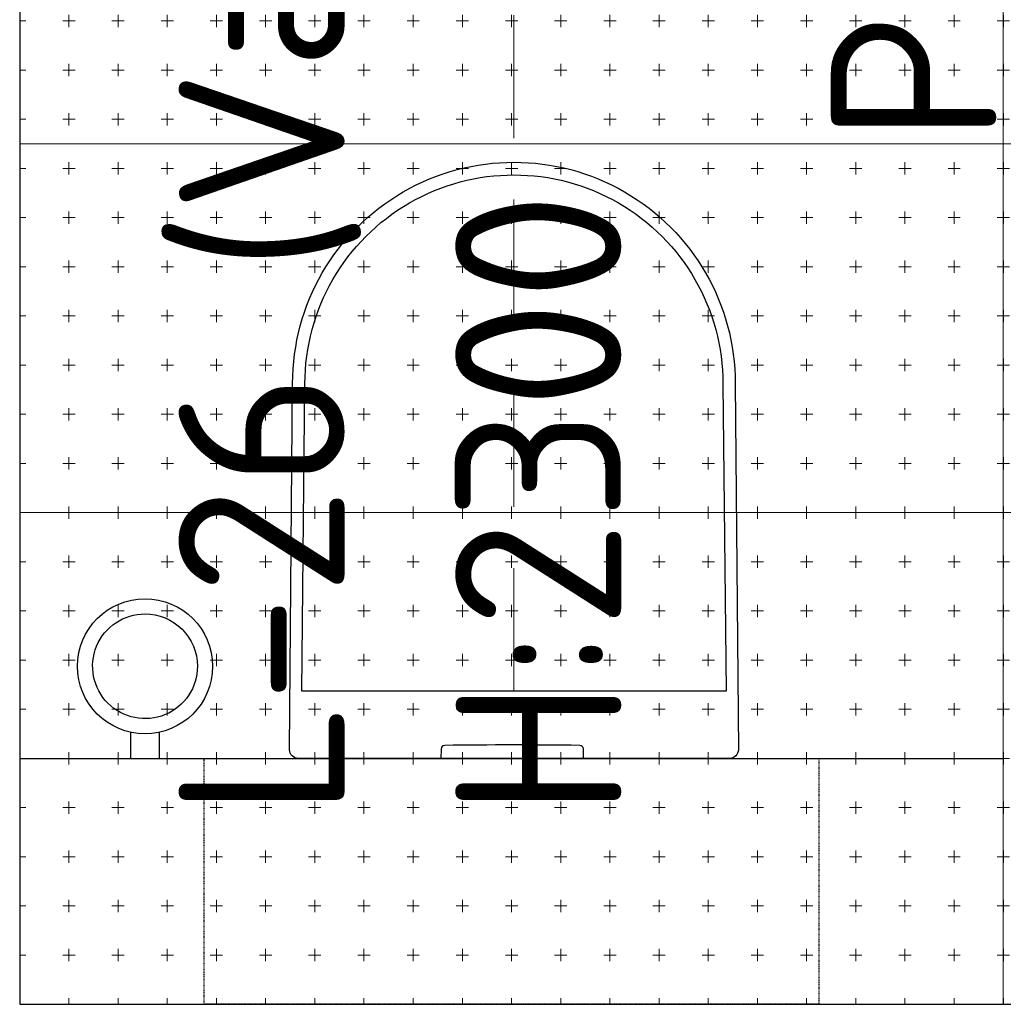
# Model space of a CAD drawing. Header units: millimetres. Extents: x 102382 to 164490, y 45733 to 103316.
# Tile 9 of 183: x 109480 to 110280, y 61120 to 61921. Entities that reach past the tile are written whole.
import ezdxf

# ---------------------------------------------------------------- set-up
doc = ezdxf.new("R2010")
doc.units = ezdxf.units.MM
for name, pattern in [('Center', [4, 2.5, -0.5, 0.5, -0.5]), ('Dash 01', [1, 0.5, -0.5]), ('Hidden 100.00_ 50.00', [150, 100, -50])]:
    doc.linetypes.add(name, pattern=pattern)
doc.layers.add('__REF', color=7, linetype='Continuous', true_color=0x000000)
for name, color, linetype, lineweight, true_color in [('_SA-LAGI', 7, 'Continuous', 9, 0x5b5b5b), ('_SA-LAGI_hatch', 7, 'Continuous', 5, 0x787878), ('_SA-LAGI_tekst', 7, 'Continuous', 0, 0x7f4f3f), ('_SA-PORAND_hatch', 254, 'Continuous', 9, 0xbebebe), ('_SA-PORAND_tekst', 7, 'Continuous', 9, 0x5b5b5b), ('_SA-SANTEHN', 7, 'Continuous', 0, 0x4c5f99), ('_SA-VALGUSTUS_abi', 7, 'Center', 0, 0xff9f7f)]:
    doc.layers.add(name, color=color, linetype=linetype, lineweight=lineweight, true_color=true_color)
doc.styles.add('DIN Pro Medium-Medium', font='txt')

msp = doc.modelspace()

# ---------------------------------------------------------------- hatches: boundary and pattern name
at = {"layer": '_SA-LAGI_hatch', "true_color": 0x3fbfbf}
h = msp.add_hatch(dxfattribs=at)
h.set_pattern_fill('Plus', color=123, scale=40, style=0, pattern_type=2)
h.set_pattern_definition([(0, (-5, 0), (0, 40), [10, -30]), (90, (0, -5), (-40, 2e-15), [10, -30])])
h.paths.add_polyline_path([(109480, 63020), (111080, 63020), (111080, 61120), (109480, 61120)], flags=0)

# ---------------------------------------------------------------- linework, layer by layer
at = {"layer": '__REF'}
msp.add_lwpolyline([(109480, 61120), (111080, 61120), (111080, 63020), (109480, 63020)], close=True, dxfattribs=at)
at = {"layer": '_SA-LAGI'}
msp.add_lwpolyline([(109480, 63020), (111080, 63020), (111080, 61120), (109480, 61120)], close=True, dxfattribs=at)
at = {"layer": '_SA-PORAND_hatch'}
for p, q in [((110280, 61120), (110280, 63020)), ((111080, 61820), (109480, 61820)), ((111080, 61520), (109480, 61520))]:
    msp.add_line(p, q, dxfattribs=at)
msp.add_lwpolyline([(111080, 63020), (109480, 63020), (109480, 61120), (111080, 61120)], close=True, dxfattribs=at)
at = {"layer": '_SA-SANTEHN', "color": 0, "lineweight": -2}
msp.add_line((109480, 61320), (110280, 61320), dxfattribs=at)
at = {"layer": '_SA-SANTEHN'}
msp.add_lwpolyline([(109480, 61120), (111080, 61120), (111080, 63020), (109480, 63020)], close=True, dxfattribs=at)
at = {"layer": '_SA-SANTEHN', "color": 0, "lineweight": -2}
for points in [[(109706.5, 61320, -0.419113), (109699.5, 61327.12), (109702, 61625, -1.000008), (110062, 61625), (110064.5, 61326.99, -0.413735), (110057.5, 61320)], [(109709.53, 61374.71), (109712, 61624.67, -1.000251), (110052, 61624.67), (110054.47, 61374.71)], [(109624.55, 61395, -2.414214), (109581.94, 61437.61, -0.414214)]]:
    msp.add_lwpolyline(points, format="xyb", close=True, dxfattribs=at)
msp.add_lwpolyline([(109570.22, 61341.32), (109570.22, 61320), (109593.78, 61320), (109593.78, 61341.35)], dxfattribs=at)
at = {"layer": '_SA-SANTEHN', "color": 0, "linetype": 'ByBlock', "lineweight": -2}
msp.add_lwpolyline([(109825.68, 61330.6, 0.404963), (109822.72, 61327.66), (109822.59, 61320), (109938.59, 61320), (109938.45, 61327.66, 0.404962), (109935.5, 61330.6, 0.007219)], format="xyb", close=True, dxfattribs=at)
at = {"layer": '_SA-SANTEHN', "color": 0, "linetype": 'Dash 01', "lineweight": -2}
msp.add_lwpolyline([(109630, 61120), (109630, 61320), (110130, 61320), (110130, 61120)], close=True, dxfattribs=at)
at = {"layer": '_SA-SANTEHN', "color": 0, "lineweight": -2}
msp.add_circle((109581.94, 61395), 54.95, dxfattribs=at)
at = {"layer": '_SA-VALGUSTUS_abi', "linetype": 'Hidden 100.00_ 50.00'}
msp.add_line((109882, 61374.71), (109882, 65700), dxfattribs=at)

# ---------------------------------------------------------------- texts
at = {"layer": '_SA-LAGI_tekst', "insert": (109609.23, 61272.42), "char_height": 135, "width": 2289.8361, "attachment_point": 1, "rotation": 90, "style": 'DIN Pro Medium-Medium'}
msp.add_mtext('{\\fDIN Pro;L-26 (Valge)}\\P{\\fDIN Pro;H:2300}\\P', dxfattribs=at)
at = {"layer": '_SA-PORAND_tekst', "insert": (110139.71, 61821), "char_height": 135, "width": 2065.5738, "attachment_point": 1, "rotation": 90, "style": 'DIN Pro Medium-Medium'}
msp.add_mtext('P-50 (Hall)', dxfattribs=at)

doc.saveas('drawing.dxf')
